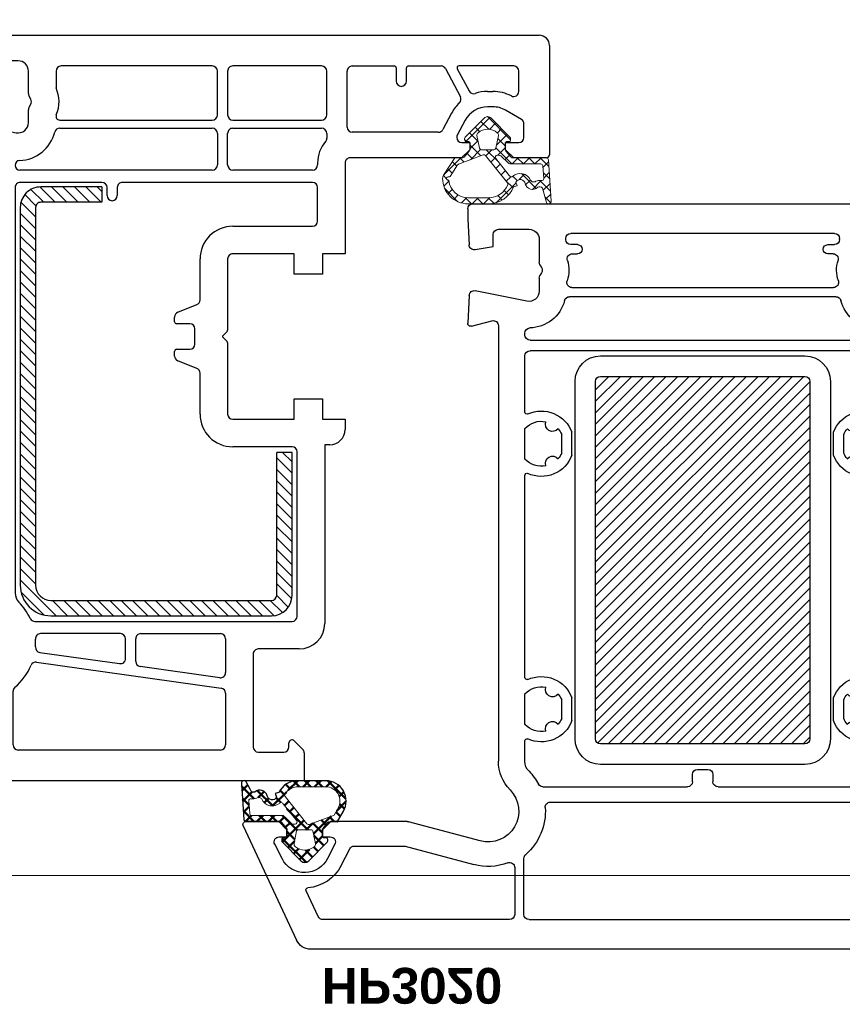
# Model space of a CAD drawing. Header units: millimetres. Extents: x -1427 to 15787, y -1578 to 5789.
# Tile 62 of 152: x 1524 to 1532, y -604 to -594. Entities that reach past the tile are written whole.
import ezdxf

# ---------------------------------------------------------------- set-up
doc = ezdxf.new("R2010")
doc.units = ezdxf.units.MM
doc.linetypes.add('AUSGEZOGEN', pattern=[0])
for name, color, linetype in [('1', 7, 'Continuous'), ('10TNR-01', 7, 'AUSGEZOGEN'), ('listwa', 5, 'Continuous')]:
    doc.layers.add(name, color=color, linetype=linetype)
doc.layers.add('A_wymiary', color=7, linetype='Continuous', lineweight=5)
doc.layers.add('AM_0', color=7, linetype='Continuous', lineweight=50)
doc.styles.add('Arial', font='arial.ttf')
doc.styles.get("Standard").update_dxf_attribs({"font": 'arial.ttf'})
doc.dimstyles.new('Renata', dxfattribs={"dimtxt": 5, "dimasz": 5, "dimexe": 1.25, "dimexo": 0.625, "dimtad": 1, "dimdec": 0, "dimtxsty": 'Arial', "dimcen": 2.5, "dimclrd": 1, "dimclre": 1, "dimclrt": 7, "dimadec": 0, "dimazin": 0, "dimtfac": 1, "dimtdec": 0, "dimtmove": 0, "dimatfit": 3, "dimfxl": 1, "dimfxlon": 1, "dimtfillclr": 7, "dimlwd": -1, "dimarcsym": 0})

# ---------------------------------------------------------------- blocks, each defined once
blk = doc.blocks.new('*D147')
at = {"layer": 'A_wymiary', "color": 1, "lineweight": -2, "transparency": 16777216}
for p, q in [((1544.3411, -579.8663), (1546.5911, -579.8663)), ((1544.3411, -601.984), (1546.5911, -601.984))]:
    blk.add_line(p, q, dxfattribs=at)
at = {"layer": 'A_wymiary', "color": 1, "transparency": 16777216}
blk.add_line((1545.3411, -599.984), (1545.3411, -581.8663), dxfattribs=at)
for points in [[(1545.6745, -581.8663), (1545.0078, -581.8663), (1545.3411, -579.8663)], [(1545.6745, -599.984), (1545.0078, -599.984), (1545.3411, -601.984)]]:
    blk.add_solid(points, dxfattribs=at)
at = {"layer": 'DEFPOINTS', "color": 0, "transparency": 16777216}
for p in [(1527.8311, -579.8663), (1545.3411, -579.8663), (1542.7303, -601.984)]:
    blk.add_point(p, dxfattribs=at)
at = {"layer": 'A_wymiary', "color": 7, "transparency": 16777216, "insert": (1546.9702, -590.9252), "char_height": 2, "attachment_point": 5, "rotation": 270, "style": 'Arial'}
blk.add_mtext('221', dxfattribs=at)
blk = doc.blocks.new('hp302')
for p, q in [((38.386, 73), (-38.386, 73)), ((-44.972, 60.927), (-39.746, 72.134)), ((44.972, 60.927), (39.746, 72.134)), ((-37.629, 69.811), (-38.813, 67.272)), ((-18.901, 70.1), (-37.176, 70.1)), ((-18.401, 65.014), (-18.401, 69.6)), ((-17.501, 69.6), (-17.501, 64.105)), ((-17.001, 70.1), (17.001, 70.1)), ((17.501, 69.6), (17.501, 64.105)), ((18.401, 65.014), (18.401, 69.6)), ((18.901, 70.1), (37.176, 70.1)), ((37.629, 69.811), (38.813, 67.272)), ((-35.386, 64.816), (-34.548, 63.173)), ((-29.112, 62.917), (-22.399, 64.716)), ((29.112, 62.917), (22.399, 64.716)), ((35.386, 64.816), (34.548, 63.173)), ((-41.178, 64.135), (-41.895, 62.727)), ((-36.005, 62.727), (-36.722, 64.135)), ((36.005, 62.727), (36.722, 64.135)), ((41.178, 64.135), (41.895, 62.727)), ((-34.103, 62.9), (-29.242, 62.9)), ((34.103, 62.9), (29.242, 62.9)), ((-41.45, 62), (-40.7, 62)), ((-40.7, 62), (-40.7, 61.3)), ((-37.2, 61.3), (-37.2, 62)), ((-37.2, 62), (-36.45, 62)), ((-21.777, 62.398), (-28.796, 60.517)), ((21.777, 62.398), (28.796, 60.517)), ((37.2, 62), (36.45, 62)), ((37.2, 61.3), (37.2, 62)), ((41.45, 62), (40.7, 62)), ((40.7, 62), (40.7, 61.3)), ((-40.7, 61.3), (-41.5, 60.5)), ((-36.4, 60.5), (-37.2, 61.3)), ((36.4, 60.5), (37.2, 61.3)), ((40.7, 61.3), (41.5, 60.5)), ((-41.5, 60.5), (-44.7, 60.5)), ((-28.926, 60.5), (-36.4, 60.5)), ((28.926, 60.5), (36.4, 60.5)), ((41.5, 60.5), (44.7, 60.5)), ((-14.914, 58.6), (14.914, 58.6)), ((-15.634, 57.1), (-1.5, 57.1)), ((1.5, 57.1), (15.634, 57.1)), ((-1, 56.6), (-1, 55.9)), ((1, 55.9), (1, 56.6)), ((-0.5, 55.4), (0.5, 55.4)), ((-20.001, 11.939), (-20.001, 54.601)), ((-17.401, 54.601), (-17.401, 52.8)), ((17.401, 54.601), (17.401, 52.8)), ((20.001, 11.939), (20.001, 54.601)), ((-17.401, 52.8), (-17.401, 52.596)), ((17.401, 52.8), (17.401, 52.596)), ((-17.401, 51.006), (-17.401, 47.994)), ((-13.801, 50.422), (-13.801, 48.578)), ((-12.801, 50.62), (-12.801, 48.38)), ((12.801, 50.62), (12.801, 48.38)), ((13.801, 50.422), (13.801, 48.578)), ((17.401, 51.006), (17.401, 47.994)), ((-17.401, 46.404), (-17.401, 26.596)), ((17.401, 46.404), (17.401, 26.596)), ((-17.401, 25.006), (-17.401, 21.994)), ((-13.801, 24.422), (-13.801, 22.578)), ((-12.801, 24.62), (-12.801, 22.38)), ((12.801, 24.62), (12.801, 22.38)), ((13.801, 24.422), (13.801, 22.578)), ((17.401, 25.006), (17.401, 21.994)), ((-17.401, 20.404), (-17.401, 14.9)), ((17.401, 20.404), (17.401, 14.9)), ((16.901, 14.4), (-16.901, 14.4)), ((-17.401, 12.85), (-17.401, 12.658)), ((-16.901, 13.35), (16.901, 13.35)), ((17.401, 12.85), (17.401, 12.658)), ((-22.859, 8.974), (-23.001, 11.684)), ((-22.623, 11.99), (-20.63, 11.456)), ((22.623, 11.99), (20.63, 11.456)), ((22.859, 8.974), (23.001, 11.684)), ((-17.2, 9.539), (-22.26, 8.51)), ((13.035, 9.1), (-13.035, 9.1)), ((17.2, 9.539), (22.26, 8.51)), ((-16.001, 7.288), (-16.001, 8.559)), ((-12.807, 8.2), (12.807, 8.2)), ((16.001, 7.288), (16.001, 8.559)), ((-15.768, 6.75), (-15.934, 7.038)), ((15.768, 6.75), (15.934, 7.038)), ((-15.934, 5.962), (-15.768, 6.25)), ((15.934, 5.962), (15.768, 6.25)), ((-16.001, 3.5), (-16.001, 5.712)), ((-12.773, 4.9), (-12.251, 4.9)), ((12.773, 4.9), (12.251, 4.9)), ((16.001, 3.5), (16.001, 5.712)), ((-23.001, 1.503), (-22.869, 4.026)), ((-22.283, 4.492), (-20.501, 4.178)), ((-20.501, 4.178), (-20.501, 3)), ((-12.251, 4), (-12.901, 4)), ((12.251, 4), (12.901, 4)), ((22.283, 4.492), (20.501, 4.178)), ((20.501, 4.178), (20.501, 3)), ((23.001, 1.503), (22.869, 4.026)), ((-13.401, 3.5), (-13.401, 3.4)), ((-13.401, 3.4), (-13.401, 3.4)), ((12.901, 2.9), (-12.901, 2.9)), ((13.401, 3.5), (13.401, 3.4)), ((13.401, 3.4), (13.401, 3.4)), ((-20.001, 2.5), (-17.001, 2.5)), ((20.001, 2.5), (17.001, 2.5)), ((-23.001, 0.5), (-23.001, 1.503)), ((23.001, 0.5), (23.001, 1.503)), ((-22.501, 0), (22.501, 0))]:
    blk.add_line(p, q)
for centre, radius, start, end in [((-38.386, 71.5), 1.5, 90, 155), ((38.386, 71.5), 1.5, 25, 90), ((-37.176, 69.6), 0.5, 90, 155), ((-18.901, 69.6), 0.5, 0, 90), ((-17.001, 69.6), 0.5, 90, 180), ((17.001, 69.6), 0.5, 0, 90), ((18.901, 69.6), 0.5, 90, 180), ((37.176, 69.6), 0.5, 25, 90), ((-38.632, 67.188), 0.2, 155, 265.65539), ((-38.95, 63), 4, 27.01175, 85.65539), ((38.95, 63), 4, 94.34461, 152.98825), ((38.632, 67.188), 0.2, 274.34461, 25), ((-38.95, 63), 2.5, 88.32169, 152.98825), ((-38.95, 63), 2.5, 27.01175, 88.32169), ((-21.001, 59.5), 5.4, 69.14941, 105), ((-18.901, 65.014), 0.5, 249.14941, 0), ((18.901, 65.014), 0.5, 180, 290.85059), ((21.001, 59.5), 5.4, 75, 110.85059), ((38.95, 63), 2.5, 91.67831, 152.98825), ((38.95, 63), 2.5, 27.01175, 91.67831), ((-17.001, 64.105), 0.5, 180, 229.02439), ((-21.001, 59.5), 5.6, 356.2402, 49.02439), ((21.001, 59.5), 5.6, 130.97561, 183.7598), ((17.001, 64.105), 0.5, 310.97561, 0), ((-41.45, 62.5), 0.5, 152.98825, 270), ((-36.45, 62.5), 0.5, 270, 27.01175), ((-34.103, 63.4), 0.5, 207.01175, 270), ((-29.242, 63.4), 0.5, 270, 285), ((29.242, 63.4), 0.5, 255, 270), ((34.103, 63.4), 0.5, 270, 332.98825), ((36.45, 62.5), 0.5, 152.98825, 270), ((41.45, 62.5), 0.5, 270, 27.01175), ((-21.001, 59.5), 3, 315.58469, 105), ((21.001, 59.5), 3, 75, 224.41531), ((-44.7, 60.8), 0.3, 155, 270), ((44.7, 60.8), 0.3, 270, 25), ((-28.926, 61), 0.5, 270, 285), ((28.926, 61), 0.5, 255, 270), ((-14.914, 59.1), 0.5, 176.2402, 270), ((14.914, 59.1), 0.5, 270, 3.7598), ((-16.001, 54.601), 4, 135.58469, 180), ((-15.634, 56.6), 0.5, 90, 151.61396), ((-1.5, 56.6), 0.5, 360, 90), ((1.5, 56.6), 0.5, 90, 180), ((15.634, 56.6), 0.5, 28.38604, 90), ((16.001, 54.601), 4, 360, 44.41531), ((-21.001, 59.5), 5.6, 315.58469, 331.61396), ((21.001, 59.5), 5.6, 208.38604, 224.41531), ((-16.001, 54.601), 1.4, 135.58469, 180), ((-0.5, 55.9), 0.5, 180, 270), ((0.5, 55.9), 0.5, 270, 360), ((16.001, 54.601), 1.4, 360, 44.41531), ((-17.201, 52.596), 0.2, 180, 294.37803), ((-15.798, 49.5), 3.199, 20.49025, 114.37803), ((15.798, 49.5), 3.199, 65.62197, 159.50975), ((17.201, 52.596), 0.2, 245.62197, 0), ((-15.798, 49.5), 2.199, 78.21155, 136.79427), ((-14.695, 51.404), 0.699, 159.12203, 320.71469), ((14.695, 51.404), 0.699, 219.28531, 20.87797), ((15.798, 49.5), 2.199, 43.20573, 101.78845), ((-15.798, 49.5), 2.199, 24.77442, 41.62517), ((15.798, 49.5), 2.199, 138.37483, 155.22558), ((-15.798, 49.5), 3.199, 245.62197, 339.50975), ((-14.699, 47.595), 0.699, 39.1063, 200.83391), ((-15.798, 49.5), 2.199, 318.26688, 335.22558), ((15.798, 49.5), 3.199, 200.49025, 294.37803), ((15.798, 49.5), 2.199, 204.77442, 221.73312), ((14.699, 47.595), 0.699, 339.16609, 140.8937), ((-15.798, 49.5), 2.199, 223.20573, 281.67333), ((15.798, 49.5), 2.199, 258.32667, 316.79427), ((-17.201, 46.404), 0.2, 65.62197, 180), ((17.201, 46.404), 0.2, 0, 114.37803), ((-17.201, 26.596), 0.2, 180, 294.37803), ((-15.798, 23.5), 3.199, 20.49025, 114.37803), ((15.798, 23.5), 3.199, 65.62197, 159.50975), ((17.201, 26.596), 0.2, 245.62197, 0), ((-15.798, 23.5), 2.199, 78.21155, 136.79427), ((-14.695, 25.404), 0.699, 159.12203, 320.71469), ((14.695, 25.404), 0.699, 219.28531, 20.87797), ((15.798, 23.5), 2.199, 43.20573, 101.78845), ((-15.798, 23.5), 2.199, 24.77442, 41.62517), ((15.798, 23.5), 2.199, 138.37483, 155.22558), ((-15.798, 23.5), 3.199, 245.62197, 339.50975), ((-14.699, 21.595), 0.699, 39.1063, 200.83391), ((-15.798, 23.5), 2.199, 318.26688, 335.22558), ((15.798, 23.5), 3.199, 200.49025, 294.37803), ((15.798, 23.5), 2.199, 204.77442, 221.73312), ((14.699, 21.595), 0.699, 339.16609, 140.8937), ((-15.798, 23.5), 2.199, 223.20573, 281.67333), ((15.798, 23.5), 2.199, 258.32667, 316.79427), ((-17.201, 20.404), 0.2, 65.62197, 180), ((17.201, 20.404), 0.2, 0, 114.37803), ((-16.901, 14.9), 0.5, 180, 270), ((16.901, 14.9), 0.5, 270, 360), ((-16.901, 12.85), 0.5, 90, 180), ((-16.901, 12.658), 0.5, 180, 268.6024), ((16.901, 12.85), 0.5, 0, 90), ((16.901, 12.658), 0.5, 271.3976, 360), ((-22.701, 11.7), 0.3, 75, 183), ((-20.501, 11.939), 0.5, 255, 0), ((-17.001, 8.559), 3.6, 14.70259, 88.6024), ((17.001, 8.559), 3.6, 91.3976, 165.29741), ((20.501, 11.939), 0.5, 180, 285), ((22.701, 11.7), 0.3, 357, 105), ((-22.359, 9), 0.5, 183, 281.5), ((-17.001, 8.559), 1, 360, 101.5), ((-13.035, 9.6), 0.5, 194.70259, 270), ((13.035, 9.6), 0.5, 270, 345.29741), ((17.001, 8.559), 1, 78.5, 180), ((22.359, 9), 0.5, 258.5, 357), ((-12.807, 7.7), 0.5, 90, 199.47122), ((12.807, 7.7), 0.5, 340.52878, 90), ((-15.501, 7.288), 0.5, 180, 210), ((-16.201, 6.5), 3.1, 342.20841, 19.47122), ((16.201, 6.5), 3.1, 160.52878, 197.79159), ((15.501, 7.288), 0.5, 330, 0), ((-15.501, 5.712), 0.5, 150, 180), ((-16.201, 6.5), 0.5, 330, 30), ((16.201, 6.5), 0.5, 150, 210), ((15.501, 5.712), 0.5, 0, 30), ((-12.773, 5.4), 0.5, 162.20841, 270), ((-12.251, 4.45), 0.45, 270, 90), ((12.251, 4.45), 0.45, 90, 270), ((12.773, 5.4), 0.5, 270, 17.79159), ((-22.369, 4), 0.5, 80, 177), ((-12.901, 3.5), 0.5, 90, 180), ((12.901, 3.5), 0.5, 0, 90), ((22.369, 4), 0.5, 3, 100), ((-20.001, 3), 0.5, 180, 270), ((-17.001, 3.5), 1, 270, 0), ((-12.901, 3.4), 0.5, 180, 270), ((12.901, 3.4), 0.5, 270, 0), ((17.001, 3.5), 1, 180, 270), ((20.001, 3), 0.5, 270, 360), ((-22.501, 0.5), 0.5, 180, 270), ((22.501, 0.5), 0.5, 270, 0)]:
    blk.add_arc(centre, radius, start, end)
blk = doc.blocks.new('vs302')
for p, q in [((10, 40), (-10, 40)), ((10, 38), (-10, 38)), ((-12.5, 37.5), (-12.5, 2.5)), ((-10.5, 37.5), (-10.5, 2.5)), ((10.5, 2.5), (10.5, 37.5)), ((12.5, 2.5), (12.5, 37.5)), ((-10, 2), (10, 2)), ((-10, 0), (10, 0))]:
    blk.add_line(p, q)
for centre, radius, start, end in [((-10, 37.5), 2.5, 90, 180), ((10, 37.5), 2.5, 0, 90), ((-10, 37.5), 0.5, 90, 180), ((10, 37.5), 0.5, 0, 90), ((-10, 2.5), 2.5, 180, 270), ((-10, 2.5), 0.5, 180, 270), ((10, 2.5), 2.5, 270, 0), ((10, 2.5), 0.5, 270, 0)]:
    blk.add_arc(centre, radius, start, end)
blk = doc.blocks.new('hp172')
for p, q in [((0, -2.717), (0, 0)), ((0, 0), (49.385, 0)), ((50.745, -0.866), (55.971, -12.073)), ((4.5, -2.8), (2, -2.8)), ((0.988, -3.912), (0.146, -3.071)), ((1.5, -3.3), (1.5, -3.7)), ((5, -12.4), (5, -3.3)), ((7.7, -8.565), (7.7, -3.5)), ((8.2, -3), (28, -3)), ((28.5, -3.5), (28.5, -8.763)), ((29.7, -3.5), (29.7, -7.776)), ((48.111, -3), (30.2, -3)), ((49.706, -5.737), (48.564, -3.289)), ((33.423, -8.187), (40.124, -9.983)), ((45.561, -9.734), (46.415, -8.125)), ((26.211, -11.602), (8.13, -9.06)), ((47.74, -8.828), (46.977, -10.266)), ((52.92, -10.266), (52.157, -8.828)), ((7.7, -13.9), (7.7, -10.585)), ((8.27, -10.09), (16.07, -11.186)), ((39.795, -12.483), (32.776, -10.602)), ((40.254, -10), (45.12, -10)), ((25.885, -12.566), (18.07, -11.467)), ((47.419, -11), (48.199, -11)), ((48.199, -11), (48.199, -11.7)), ((51.699, -11.7), (51.699, -11)), ((51.699, -11), (52.479, -11)), ((16.5, -11.681), (16.5, -13.9)), ((17.5, -11.962), (17.5, -13.9)), ((47.399, -12.5), (39.925, -12.5)), ((48.199, -11.7), (47.399, -12.5)), ((52.499, -12.5), (51.699, -11.7)), ((55.699, -12.5), (52.499, -12.5)), ((0.5, -12.9), (4.5, -12.9)), ((16, -14.4), (8.2, -14.4)), ((18, -14.4), (25.813, -14.4)), ((-2, -32.9), (-2, -15.4)), ((0.7, -16.1), (0.7, -32.2)), ((26.371, -15.6), (1.2, -15.6)), ((28.3, -58.1), (28.3, -18.399)), ((31, -18.399), (31, -61.061)), ((1.2, -32.7), (7, -32.7)), ((-2.5, -32.9), (-2, -32.9)), ((-4, -35.4), (-4, -34.4)), ((-1.8, -35.4), (-4, -35.4)), ((-1.8, -37.4), (-1.8, -35.4)), ((7, -35.4), (1, -35.4)), ((1, -35.4), (1, -37.4)), ((7.5, -42.875), (7.5, -35.9)), ((10.2, -35.9), (10.2, -39.911)), ((1, -37.4), (-1.8, -37.4)), ((10.514, -40.376), (12.386, -41.124)), ((12.5, -42.25), (11.2, -42.25)), ((12.7, -41.589), (12.7, -42.05)), ((7.97, -43.428), (7.559, -43.017)), ((10.7, -42.75), (10.7, -44.25)), ((7.5, -51.1), (7.5, -44.125)), ((7.559, -43.983), (7.963, -43.579)), ((11.2, -44.75), (12.5, -44.75)), ((12.7, -44.95), (12.7, -45.411)), ((12.386, -45.876), (10.514, -46.624)), ((10.2, -47.089), (10.2, -51.1)), ((-1.8, -51.6), (-1.8, -49.6)), ((-1.8, -49.6), (1, -49.6)), ((1, -49.6), (1, -51.6)), ((-4, -60.5), (-4, -51.6)), ((-4, -51.6), (-1.8, -51.6)), ((1, -51.6), (7, -51.6)), ((-1.3, -54.8), (-1.3, -58.1)), ((7, -54.3), (-0.8, -54.3)), ((18.3, -58.1), (18.3, -57.3)), ((19.3, -57.3), (19.3, -58.1)), ((-0.8, -58.6), (17.8, -58.6)), ((19.8, -58.6), (27.8, -58.6)), ((-1.3, -60.5), (-1.3, -60.3)), ((-0.8, -59.8), (7, -59.8)), ((7.5, -60.3), (7.5, -63.4)), ((8.5, -63.4), (8.5, -60.3)), ((9, -59.8), (27.829, -59.8)), ((-24, -72), (-24, -61.3)), ((-23.7, -61), (-20.5, -61)), ((-20.5, -61), (-19.7, -61.8)), ((-16.2, -61.8), (-15.4, -61)), ((-15.4, -61), (-4.5, -61)), ((31.629, -61.544), (33.622, -61.01)), ((33.999, -61.316), (33.857, -64.026)), ((-19.7, -62.5), (-21, -62.5)), ((-19.7, -61.8), (-19.7, -62.5)), ((-16.2, -62.5), (-16.2, -61.8)), ((-15.662, -62.5), (-16.2, -62.5)), ((-15.42, -62.5), (-15.662, -62.5)), ((-21.5, -63), (-21.5, -64.337)), ((-15.744, -64.675), (-14.979, -63.235)), ((-13.12, -63.5), (-4.7, -63.5)), ((-2.2, -63.4), (-2.2, -62.919)), ((33.258, -64.49), (28.199, -63.461)), ((-14.42, -65.379), (-13.562, -63.765)), ((-4.2, -64), (-4.2, -69.5)), ((7, -63.9), (-1.7, -63.9)), ((23.93, -63.9), (9, -63.9)), ((27, -64.441), (27, -65.712)), ((-21.25, -64.77), (-19.699, -65.665)), ((-2.2, -65.2), (-2.2, -69.5)), ((7, -64.7), (-1.7, -64.7)), ((7.5, -69.5), (7.5, -65.2)), ((8.5, -65.2), (8.5, -69.5)), ((23.932, -64.7), (9, -64.7)), ((-18.45, -66), (-17.95, -66)), ((26.933, -65.962), (26.767, -66.25)), ((-17.95, -67.5), (-18.45, -67.5)), ((-13.828, -69.735), (-15.287, -66.991)), ((26.767, -66.75), (26.933, -67.038)), ((27, -67.288), (27, -69.5)), ((-21, -67.506), (-21, -69.5)), ((-14.976, -69.706), (-16.124, -67.547)), ((24.3, -69.5), (24.3, -67.853)), ((-10, -68.5), (-10, -69.8)), ((-9, -69.8), (-9, -68.5)), ((31.5, -68.822), (33.282, -68.508)), ((31.5, -70), (31.5, -68.822)), ((33.868, -68.974), (34, -71.497)), ((-20.5, -70), (-15.152, -70)), ((-10.2, -70), (-13.386, -70)), ((-4.7, -70), (-8.8, -70)), ((-1.7, -70), (7, -70)), ((9, -70), (23.8, -70)), ((28, -70.5), (31, -70.5)), ((34, -71.497), (34, -72.5)), ((33.5, -73), (-23, -73))]:
    blk.add_line(p, q)
for centre, radius, start, end in [((49.385, -1.5), 1.5, 25, 90), ((0.5, -2.717), 0.5, 180, 225), ((2, -3.3), 0.5, 90, 180), ((4.5, -3.3), 0.5, 0, 90), ((1.2, -3.7), 0.3, 225, 360), ((8.2, -3.5), 0.5, 90, 180), ((28, -3.5), 0.5, 0, 90), ((30.2, -3.5), 0.5, 90, 180), ((48.111, -3.5), 0.5, 25, 90), ((49.525, -5.821), 0.2, 275.79555, 25), ((49.949, -10), 4, 95.79555, 152.04245), ((49.949, -10), 2.5, 27.95755, 152.04245), ((8.2, -8.565), 0.5, 180, 262), ((30.2, -7.776), 0.5, 180, 287.4576), ((32, -13.5), 5.5, 75, 107.4576), ((32, -13.5), 5.7, 130.17777, 157.29027), ((28, -8.763), 0.5, 310.17777, 0), ((8.2, -10.585), 0.5, 82, 180), ((32, -13.5), 3, 75, 224.41531), ((40.254, -9.5), 0.5, 255, 270), ((45.12, -9.5), 0.5, 270, 332.04245), ((47.419, -10.5), 0.5, 152.04245, 270), ((52.479, -10.5), 0.5, 270, 27.95755), ((16, -11.681), 0.5, 0, 82), ((18, -11.962), 0.5, 82, 180), ((26.281, -11.106), 0.5, 262, 337.29027), ((4.5, -12.4), 0.5, 270, 0), ((39.925, -12), 0.5, 255, 270), ((55.699, -12.2), 0.3, 270, 0), ((55.699, -12.2), 0.3, 360, 25), ((55.699, -12.2), 0.3, 360, 25), ((0.5, -15.4), 2.5, 90, 180), ((25.815, -13.061), 0.5, 355.93694, 82), ((32, -13.5), 5.7, 175.93694, 183.69907), ((8.2, -13.9), 0.5, 180, 270), ((16, -13.9), 0.5, 270, 0), ((18, -13.9), 0.5, 180, 270), ((25.813, -13.9), 0.5, 270, 3.69907), ((1.2, -16.1), 0.5, 90, 180), ((26.371, -16.1), 0.5, 24.79386, 90), ((32, -13.5), 5.7, 204.79386, 224.41531), ((27, -18.399), 4, 0, 44.41531), ((27, -18.399), 1.3, 0, 44.41531), ((1.2, -32.2), 0.5, 180, 270), ((7, -35.9), 3.2, 0, 90), ((-2.5, -34.4), 1.5, 90, 180), ((7, -35.9), 0.5, 0, 90), ((10.7, -39.911), 0.5, 180, 248.19859), ((12.2, -41.589), 0.5, 0, 68.19859), ((11.2, -42.75), 0.5, 90, 180), ((12.5, -42.05), 0.2, 270, 0), ((7.7, -42.875), 0.2, 180, 225), ((7.7, -44.125), 0.2, 134.94109, 180), ((7.898, -43.5), 0.102, 309.84522, 0.17396), ((7.899, -43.5), 0.101, 0, 45), ((11.2, -44.25), 0.5, 180, 270), ((12.5, -44.95), 0.2, 0, 90), ((12.2, -45.411), 0.5, 291.80141, 0), ((10.7, -47.089), 0.5, 111.80141, 180), ((7, -51.1), 0.5, 270, 0), ((7, -51.1), 3.2, 270, 0), ((-0.8, -54.8), 0.5, 90, 180), ((18.8, -57.3), 0.5, 90, 180), ((18.8, -57.3), 0.5, 0, 90), ((-0.8, -58.1), 0.5, 180, 270), ((17.8, -58.1), 0.5, 270, 0), ((19.8, -58.1), 0.5, 180, 270), ((27.8, -58.1), 0.5, 270, 0), ((-4.5, -60.5), 0.5, 270, 0), ((-4.5, -60.5), 3.2, 319.17911, 0), ((-0.8, -60.3), 0.5, 90, 180), ((7, -60.3), 0.5, 0, 90), ((9, -60.3), 0.5, 90, 180), ((28, -64.438), 3.7, 92.349, 165.68589), ((27.829, -60.271), 0.471, 272.349, 90), ((-23.7, -61.3), 0.3, 90, 180), ((31.5, -61.061), 0.5, 180, 285), ((33.7, -61.3), 0.3, 90, 105), ((33.7, -61.3), 0.3, 1.81146, 90), ((33.7, -61.3), 0.3, 357, 1.81146), ((-21, -63), 0.5, 90, 180), ((-15.42, -63), 0.5, 0, 90), ((-1.7, -62.919), 0.5, 139.17911, 180), ((-15.42, -63), 0.5, 332, 360), ((-13.12, -64), 0.5, 90, 152), ((-4.7, -64), 0.5, 0, 90), ((-1.7, -63.4), 0.5, 180, 270), ((7, -63.4), 0.5, 270, 0), ((9, -63.4), 0.5, 180, 270), ((23.93, -63.4), 0.5, 270, 345.68589), ((28, -64.441), 1, 78.5, 180), ((-21, -64.337), 0.5, 180, 240), ((33.358, -64), 0.5, 258.5, 270), ((33.358, -64), 0.5, 270, 357), ((-17.95, -63.502), 2.498, 270, 332), ((-17.95, -63.502), 3.998, 313.65234, 332), ((-1.7, -65.2), 0.5, 90, 180), ((7, -65.2), 0.5, 0, 90), ((9, -65.2), 0.5, 90, 180), ((23.932, -65.068), 0.368, 336.33645, 90), ((27.2, -66.5), 3.2, 156.33645, 205.00783), ((-18.45, -63.502), 2.498, 240, 270), ((-14.845, -66.756), 0.5, 133.65234, 208), ((27.2, -66.5), 0.5, 150, 210), ((26.5, -65.712), 0.5, 330, 0), ((-20.5, -67.506), 0.5, 62.88685, 180), ((-18.45, -63.502), 3.998, 242.88685, 270), ((-17.95, -63.502), 3.998, 270, 287.93101), ((-16.565, -67.782), 0.5, 28, 107.93101), ((26.5, -67.288), 0.5, 0, 30), ((-9.5, -68.5), 0.5, 90, 180), ((-9.5, -68.5), 0.5, 0, 90), ((33.368, -69), 0.5, 90, 100), ((33.368, -69), 0.5, 3, 90), ((-20.5, -69.5), 0.5, 180, 270), ((-15.152, -69.8), 0.2, 270, 28), ((-13.386, -69.5), 0.5, 208, 270), ((-10.2, -69.8), 0.2, 270, 0), ((-8.8, -69.8), 0.2, 180, 270), ((-4.7, -69.5), 0.5, 270, 0), ((-1.7, -69.5), 0.5, 180, 270), ((7, -69.5), 0.5, 270, 0), ((9, -69.5), 0.5, 180, 270), ((23.8, -69.5), 0.5, 270, 360), ((28, -69.5), 1, 180, 270), ((31, -70), 0.5, 270, 0), ((-23, -72), 1, 180, 270), ((33.5, -72.5), 0.5, 270, 360)]:
    blk.add_arc(centre, radius, start, end)
blk = doc.blocks.new('vs102')
for p, q in [((5, 42), (-16.6, 42)), ((-18.6, 40), (-18.6, 26)), ((-17.1, 40), (-17.1, 26)), ((5, 40.5), (-16.6, 40.5)), ((6.5, 2), (6.5, 39)), ((8, 2), (8, 39)), ((-18.6, 26), (-17.1, 26)), ((0, 0), (0, 1.5)), ((0, 1.5), (6, 1.5)), ((0, 0), (6, 0))]:
    blk.add_line(p, q)
for centre, radius, start, end in [((-16.6, 40), 2, 90, 180), ((5, 39), 3, 0, 90), ((-16.6, 40), 0.5, 90, 180), ((5, 39), 1.5, 0, 90), ((6, 2), 0.5, 270, 0), ((6, 2), 2, 270, 0)]:
    blk.add_arc(centre, radius, start, end)
blk = doc.blocks.new('A$Cfb992a37')
at = {"layer": '10TNR-01'}
h = blk.add_hatch(dxfattribs=at)
h.set_pattern_fill('ANSI37', color=256, scale=0.25, angle=-90, style=0)
h.set_pattern_definition([(225, (636.94444, 422.8704), (-0.561266, 0.561266), []), (135, (636.94444, 422.8704), (0.561266, 0.561266), [])])
h.paths.add_polyline_path([(527.404, 46.026, -0.385805), (527.209, 45.841), (523.792, 45.841), (523.234, 45.175, 0.198912), (523.2, 45.079), (523.2, 44.391), (523.2, 44.341), (523.208, 44.341, 0.317837), (523.35, 44.241), (523.55, 44.241, -0.57735), (523.679, 44.016, -0.309481), (523.666, 43.847), (521.806, 41.952, -0.419641), (521.093, 41.952), (519.257, 43.823, -0.289878), (519.212, 44.032, -0.539331), (519.35, 44.241), (519.55, 44.241, 0.317837), (519.691, 44.341), (519.7, 44.341), (519.7, 44.755), (519.7, 45.133), (519.107, 45.841), (518.25, 45.841), (517.143, 47.531, -0.145361), (517.046, 47.859, -0.414214), (519.528, 50.341), (520, 50.341), (521.541, 50.341, -0.308694), (523.988, 48.671), (524.337, 48.592), (524.206, 48.214, 0.692106), (525.129, 48.373, -0.55438), (526.329, 48.746, 0.496751), (526.803, 48.813), (527.197, 50.214, -0.241131), (527.386, 50.341), (527.445, 50.341, -0.395143), (527.665, 50.08)])
h.paths.add_polyline_path([(526.708, 48.075, -0.1541), (526.17, 48.139, 0.499469), (525.607, 47.947, -0.485691), (523.904, 47.647, 0.429834), (523.615, 47.623), (522.241, 45.913, 0.629575), (522.397, 45.588), (522.532, 45.588, 0.199231), (522.815, 45.705), (523.381, 46.271, -0.164987), (523.726, 46.441), (526.65, 46.442, 0.391665), (526.849, 46.626), (526.945, 47.862, 0.494773)], flags=16)
h.paths.add_polyline_path([(523.412, 48.496, 0.302452), (521.541, 49.741), (519.528, 49.741, 0.383251), (517.656, 48.06, -0.170485), (517.544, 47.99), (517.53, 47.987, 1.002106), (517.593, 47.697), (517.665, 47.713, -0.310407), (517.77, 47.67), (518.548, 46.481), (521.01, 45.558, 0.323872), (521.236, 45.62), (523.383, 48.293, 0.274797)], flags=16)
h.paths.add_polyline_path([(522.255, 44.881, 0.357183), (522.059, 45.041), (520.84, 45.041, 0.357183), (520.644, 44.881), (520.4, 43.668, 0.279126), (520.506, 43.375, 0.171801), (521.45, 43.041, 0.171802), (522.393, 43.375, 0.279126), (522.499, 43.668)], flags=16)
at = {"layer": 'AM_0'}
h = blk.add_hatch(dxfattribs=at)
h.set_pattern_fill('ANSI37', color=256, scale=0.25, angle=-90, style=0)
h.set_pattern_definition([(225, (713.4239, 422.8704), (-0.561266, 0.561266), []), (135, (713.4239, 422.8704), (0.561266, 0.561266), [])])
h.paths.add_polyline_path([(501.012, 108.011), (500.663, 108.09), (500.794, 108.468, 0.692106), (499.871, 108.309, -0.567384), (498.654, 107.956, 0.46663), (498.203, 107.675), (497.808, 106.965, -0.802305), (497.34, 107.104), (497.601, 110.657, -0.385805), (497.796, 110.841), (501, 110.841), (501.001, 110.842), (501.151, 110.842, 0.200518), (501.253, 110.895), (501.766, 111.507, 0.198912), (501.8, 111.603), (501.8, 112.291), (501.8, 112.341), (501.792, 112.341, 0.317837), (501.65, 112.441), (501.45, 112.441, -0.414214), (501.3, 112.591), (501.3, 112.741, -0.170866), (501.334, 112.835), (503.166, 114.702, -0.175619), (503.55, 114.841, -0.175616), (503.935, 114.702), (505.747, 112.856, -0.222418), (505.8, 112.741), (505.8, 112.591, -0.414214), (505.65, 112.441), (505.45, 112.441, 0.317837), (505.309, 112.341), (505.3, 112.341), (505.3, 111.641), (505.3, 111.603, 0.175954), (505.335, 111.507), (505.803, 110.949, 0.222074), (506.033, 110.841), (506.75, 110.841), (507.328, 109.841, -0.57735), (505.596, 106.841), (502.867, 106.841, -0.288972)])
h.paths.add_polyline_path([(502.759, 110.769, 0.629575), (502.603, 111.095), (502.468, 111.095, 0.199231), (502.185, 110.977), (501.619, 110.411, -0.164987), (501.274, 110.241), (498.356, 110.241, 0.391665), (498.156, 110.056), (498.06, 108.82, 0.494774), (498.297, 108.607, -0.1541), (498.835, 108.544, 0.420174), (499.351, 108.647, -0.513271), (501.096, 109.035, 0.429834), (501.385, 109.059), (501.427, 109.111)], flags=16)
h.paths.add_polyline_path([(501.623, 108.396, 0.308916), (501.605, 108.171, 0.26845), (502.867, 107.441), (505.596, 107.441, 0.57735), (506.808, 109.541), (506.42, 110.213), (503.99, 111.124, 0.323872), (503.764, 111.062)], flags=16)
h.paths.add_polyline_path([(502.9, 111.641), (504.2, 111.641, 0.358141), (504.348, 111.762), (504.594, 112.984, 0.28655), (504.464, 113.331, 0.165079), (503.55, 113.641, 0.165079), (502.637, 113.331, 0.286185), (502.507, 112.985), (502.753, 111.762, 0.357183)], flags=16)
at = {"layer": 'listwa'}
h = blk.add_hatch(dxfattribs=at)
h.set_pattern_fill('ANSI31', color=256, scale=0.25, angle=-90, style=0)
h.set_pattern_definition([(315, (432.5005, -69.8013), (0.561266, 0.561266), [])])
h.paths.add_polyline_path([(532.5, 67.241), (552.451, 67.244, 0.443716), (553, 67.741), (553, 102.713, 0.431033), (552.5, 103.241), (532.55, 103.239, 0.443716), (532, 102.741), (532.001, 67.77, 0.431033)], flags=17)
h = blk.add_hatch(dxfattribs=at)
h.set_pattern_fill('ANSI31', color=256, scale=0.25, angle=-90, style=0)
h.set_pattern_definition([(225, (642.5005, -69.8013), (-0.561266, 0.561266), [])])
h.paths.add_polyline_path([(500.302, 90.688), (478.702, 90.688, 0.414214), (475.702, 87.688), (475.702, 50.688, 0.414214), (477.702, 48.688), (483.702, 48.688), (483.702, 50.188), (477.202, 50.188), (477.202, 87.688, -0.414214), (478.702, 89.188), (500.802, 89.188), (500.802, 74.688), (502.302, 74.688), (502.302, 88.688, 0.414214)])
for points in [[(504.594, 112.985), (504.347, 111.761, -0.356226), (504.2, 111.641), (502.9, 111.641, -0.357183), (502.753, 111.762), (502.507, 112.985, -0.286185), (502.637, 113.331, -0.165079), (503.55, 113.641, -0.165079), (504.464, 113.331, -0.28582)], [(498.297, 108.607, -0.1541), (498.835, 108.544, 0.420174), (499.351, 108.647, -0.513271), (501.096, 109.035, 0.429834), (501.385, 109.059), (501.427, 109.111), (502.759, 110.769, 0.629575), (502.603, 111.095), (502.468, 111.095, 0.198594), (502.186, 110.978), (501.62, 110.412, -0.16528), (501.274, 110.241), (498.356, 110.241, 0.391661), (498.156, 110.056), (498.06, 108.82, 0.494773)], [(506.42, 110.213), (506.808, 109.541, -0.57735), (505.596, 107.441), (502.867, 107.441, -0.26845), (501.605, 108.171, -0.308916), (501.623, 108.396), (503.764, 111.062, -0.323872), (503.99, 111.124)], [(523.35, 44.241), (523.55, 44.241, -0.414214), (523.7, 44.091), (523.7, 43.941, -0.170866), (523.666, 43.847), (521.806, 41.952, -0.419641), (521.093, 41.952), (519.257, 43.823, -0.19651), (519.2, 43.963), (519.2, 44.091, -0.414214), (519.35, 44.241), (519.55, 44.241, 0.414214), (519.7, 44.391), (519.7, 44.755), (519.7, 45.061, 0.175954), (519.653, 45.189), (519.167, 45.769, 0.222074), (519.014, 45.841), (518.25, 45.841), (517.144, 47.529, -0.146508), (517.046, 47.859, -0.414214), (519.528, 50.341), (520, 50.341), (521.541, 50.341, -0.308694), (523.988, 48.671), (524.337, 48.592), (524.206, 48.214, 0.692106), (525.129, 48.373, -0.567384), (526.351, 48.726, 0.46663), (526.803, 48.813), (527.197, 50.214, -0.805092), (527.665, 50.074), (527.404, 46.026, -0.385805), (527.209, 45.841), (523.862, 45.841, 0.222074), (523.747, 45.787), (523.234, 45.175, 0.198912), (523.2, 45.079), (523.2, 44.391, 0.414214)], [(521.541, 49.741, -0.302452), (523.412, 48.496, -0.274797), (523.383, 48.293), (521.236, 45.62, -0.323872), (521.01, 45.558), (518.609, 46.458, -0.159422), (518.512, 46.536), (517.77, 47.67, 0.310407), (517.665, 47.713), (517.592, 47.697, -0.99689), (517.529, 47.987), (517.544, 47.99, 0.170485), (517.656, 48.06, -0.383251), (519.528, 49.741)], [(522.241, 45.913), (523.563, 47.559), (523.615, 47.623, -0.429834), (523.904, 47.647, 0.513271), (525.649, 48.035, -0.420174), (526.17, 48.139, 0.1541), (526.708, 48.075, -0.494773), (526.945, 47.862), (526.849, 46.626, -0.391661), (526.65, 46.442), (523.726, 46.441, 0.164987), (523.381, 46.271), (522.815, 45.705, -0.199231), (522.532, 45.588), (522.397, 45.588, -0.629575)], [(520.4, 43.668), (520.644, 44.881, -0.357183), (520.84, 45.041), (522.059, 45.041, -0.357183), (522.255, 44.881), (522.499, 43.668, -0.279126), (522.393, 43.375, -0.171802), (521.45, 43.041, -0.171801), (520.506, 43.375, -0.279126)]]:
    blk.add_lwpolyline(points, format="xyb", close=True)
at = {"layer": '10TNR-01'}
blk.add_lwpolyline([(501.334, 112.835), (503.166, 114.702, -0.175619), (503.55, 114.841, -0.175616), (503.935, 114.702), (505.747, 112.856, -0.222418), (505.8, 112.741), (505.8, 112.591, -0.414214), (505.65, 112.441), (505.45, 112.441, 0.414214), (505.3, 112.291), (505.3, 111.603, 0.175954), (505.335, 111.507), (505.803, 110.949, 0.222074), (506.033, 110.841), (506.75, 110.841), (507.328, 109.841, -0.57735), (505.596, 106.841), (502.867, 106.841, -0.288972), (501.012, 108.011), (500.663, 108.09), (500.794, 108.468, 0.692106), (499.871, 108.309, -0.567384), (498.654, 107.956, 0.46663), (498.203, 107.675), (497.808, 106.965, -0.805092), (497.341, 107.106), (497.601, 110.657, -0.391661), (497.8, 110.841), (501.151, 110.842, 0.200516), (501.253, 110.895), (501.766, 111.507, 0.198912), (501.8, 111.603), (501.8, 112.291), (501.792, 112.341, 0.317837), (501.65, 112.441), (501.45, 112.441, -0.414214), (501.3, 112.591), (501.3, 112.741, -0.170866)], format="xyb", close=True, dxfattribs=at)
at = {"layer": '1'}
blk.add_blockref('hp302', (542.5, 50.341), dxfattribs=at)
at = {"layer": '1', "xscale": -1}
blk.add_blockref('hp172', (503.501, 106.841), dxfattribs=at)
at = {"layer": 'listwa'}
blk.add_blockref('vs302', (542.5, 65.241), dxfattribs=at)
at = {"layer": 'listwa', "xscale": -1}
blk.add_blockref('vs102', (483.702, 48.688), dxfattribs=at)
at = {"insert": (505.211, 128.678), "char_height": 3.5, "attachment_point": 1}
blk.add_mtext('{\\fArial|b1|i0|c0|p34;HP3020}', dxfattribs=at)

msp = doc.modelspace()

# ---------------------------------------------------------------- linework, layer by layer
at = {"layer": 'A_wymiary'}
msp.add_lwpolyline([(1478.24497, -602.32556), (1582.42708, -602.32556)], dxfattribs=at)

# ---------------------------------------------------------------- block references
at = {"layer": 'A_wymiary', "xscale": -0.1, "yscale": 0.1, "zscale": 0.1, "rotation": 180}
msp.add_blockref('A$Cfb992a37', (1476.32766, -590.714), dxfattribs=at)

# ---------------------------------------------------------------- dimensions: what is measured, and where the dimension line sits
at = {"layer": 'A_wymiary'}
dim = msp.add_linear_dim(base=(1545.34113, -579.86632), p1=(1542.73026, -601.98402), p2=(1527.83109, -579.86632), angle=90, dimstyle='Renata', override={"dimtxt": 2, "dimasz": 2, "dimlfac": 10}, dxfattribs=at)
dim.commit()
dim.dimension.update_dxf_attribs({"geometry": '*D147', "text_midpoint": (1546.97022, -590.92517)})

doc.saveas('drawing.dxf')
